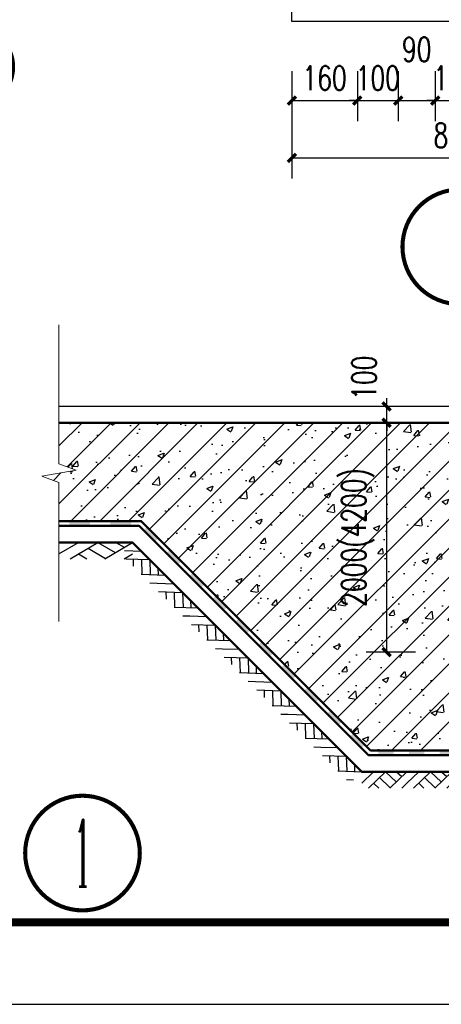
# Model space of a CAD drawing. Extents: x 797781 to 1255204, y 21234 to 1024248.
# Tile 2 of 256: x 854683 to 862407, y 40039 to 58071. Entities that reach past the tile are written whole.
import ezdxf
from ezdxf.enums import TextEntityAlignment as Align

# ---------------------------------------------------------------- set-up
doc = ezdxf.new("R2010")
doc.units = 0
doc.header["$LTSCALE"] = 1000
doc.header["$MEASUREMENT"] = 0
for name, color, linetype in [('230303生产综合楼-平面图_t8$0$PUB_TITLE', 4, 'Continuous'), ('A-ANNO-DIMS', 3, 'Continuous'), ('A-ANNO-IDEN-INDX', 3, 'Continuous'), ('DIM_IDEN', 3, 'Continuous'), ('PUB_HATCH', 8, 'Continuous'), ('PUB_TEXT', 7, 'Continuous'), ('S_SURFACE', 6, 'Continuous')]:
    doc.layers.add(name, color=color, linetype=linetype)
doc.layers.add('A-ANNO-SYMB', color=3, linetype='Continuous', lineweight=18)
doc.layers.add('A-WALL', color=40, linetype='Continuous', lineweight=50)
doc.styles.add('_TCH_DIM_T3', font='SIMPLEX', dxfattribs={"width": 0.705882, "bigfont": 'GBCBIG'})
doc.styles.add('_TCH_LABEL', font='COMPLEX', dxfattribs={"bigfont": 'GBCBIG'})
doc.styles.get("Standard").update_dxf_attribs({"font": 'gbenor.shx', "bigfont": 'gbcbig.shx'})
doc.dimstyles.new('_TCH_ARCH&&20', dxfattribs={"dimtxt": 59.5, "dimasz": 20, "dimexe": 50, "dimexo": 60, "dimgap": 25.25, "dimtad": 1, "dimdec": 0, "dimzin": 0, "dimdsep": 46, "dimtxsty": '_TCH_DIM_T3', "dimblk": 'ARCHTICK', "dimcen": 0.09, "dimclrt": 7, "dimazin": 2, "dimtfac": 1, "dimtdec": 0, "dimtix": 1, "dimtmove": 2, "dimatfit": 3, "dimfxl": 1, "dimtolj": 1, "dimtzin": 0, "dimarcsym": 0})
doc.dimstyles.new('_TCH_ARCH&&50', dxfattribs={"dimtxt": 148.75, "dimasz": 50, "dimexe": 125, "dimexo": 150, "dimgap": 63.125, "dimtad": 1, "dimdec": 0, "dimzin": 0, "dimdsep": 46, "dimtxsty": '_TCH_DIM_T3', "dimblk": 'ARCHTICK', "dimcen": 0.09, "dimclrt": 7, "dimazin": 2, "dimtfac": 1, "dimtdec": 0, "dimtix": 1, "dimtmove": 2, "dimatfit": 3, "dimfxl": 1, "dimtolj": 1, "dimtzin": 0, "dimarcsym": 0})

# ---------------------------------------------------------------- blocks, each defined once
blk = doc.blocks.new('_ArchTick')
at = {"color": 0, "linetype": 'ByBlock', "const_width": 0.4}
blk.add_lwpolyline([(-0.5, -0.5), (0.5, 0.5)], dxfattribs=at)
blk = doc.blocks.new('*D6776')
at = {"layer": 'A-ANNO-DIMS', "color": 0, "lineweight": -2, "transparency": 16777216}
for p, q in [((814698.4, 51575.7), (814698.4, 51454.2)), ((814858.4, 51575.7), (814858.4, 51454.2)), ((814698.4, 51504.2), (814858.4, 51504.2))]:
    blk.add_line(p, q, dxfattribs=at)
at = {"layer": 'Defpoints', "color": 0, "transparency": 16777216}
for p in [(814698.4, 51635.7), (814858.4, 51635.7), (814858.4, 51504.2)]:
    blk.add_point(p, dxfattribs=at)
at = {"layer": 'A-ANNO-DIMS', "color": 0, "lineweight": -2, "transparency": 16777216, "xscale": 20, "yscale": 20, "zscale": 20, "rotation": 180}
blk.add_blockref('_ArchTick', (814698.4, 51504.2), dxfattribs=at)
at = {"layer": 'A-ANNO-DIMS', "color": 0, "lineweight": -2, "transparency": 16777216, "xscale": 20, "yscale": 20, "zscale": 20}
blk.add_blockref('_ArchTick', (814858.4, 51504.2), dxfattribs=at)
at = {"layer": 'A-ANNO-DIMS', "color": 7, "transparency": 16777216, "insert": (814778.4, 51559.2), "char_height": 59.5, "attachment_point": 5, "style": '_TCH_DIM_T3'}
blk.add_mtext('\\A1;160', dxfattribs=at)
blk = doc.blocks.new('*D6777')
at = {"layer": 'A-ANNO-DIMS', "color": 0, "lineweight": -2, "transparency": 16777216}
for p, q in [((814858.4, 51575.7), (814858.4, 51454.2)), ((814958.4, 51575.7), (814958.4, 51454.2)), ((814858.4, 51504.2), (814838.4, 51504.2)), ((814858.4, 51504.2), (814958.4, 51504.2)), ((814958.4, 51504.2), (814978.4, 51504.2))]:
    blk.add_line(p, q, dxfattribs=at)
at = {"layer": 'Defpoints', "color": 0, "transparency": 16777216}
for p in [(814858.4, 51635.7), (814958.4, 51635.7), (814958.4, 51504.2)]:
    blk.add_point(p, dxfattribs=at)
at = {"layer": 'A-ANNO-DIMS', "color": 0, "lineweight": -2, "transparency": 16777216, "xscale": 20, "yscale": 20, "zscale": 20}
blk.add_blockref('_ArchTick', (814858.4, 51504.2), dxfattribs=at)
at = {"layer": 'A-ANNO-DIMS', "color": 0, "lineweight": -2, "transparency": 16777216, "xscale": 20, "yscale": 20, "zscale": 20, "rotation": 180}
blk.add_blockref('_ArchTick', (814958.4, 51504.2), dxfattribs=at)
at = {"layer": 'A-ANNO-DIMS', "color": 7, "transparency": 16777216, "insert": (814908.4, 51559.2), "char_height": 59.5, "attachment_point": 5, "style": '_TCH_DIM_T3'}
blk.add_mtext('\\A1;100', dxfattribs=at)
blk = doc.blocks.new('*D6778')
at = {"layer": 'A-ANNO-DIMS', "color": 0, "lineweight": -2, "transparency": 16777216}
for p, q in [((814958.4, 51575.7), (814958.4, 51454.2)), ((815048.4, 51575.7), (815048.4, 51454.2)), ((814958.4, 51504.2), (815048.4, 51504.2))]:
    blk.add_line(p, q, dxfattribs=at)
at = {"layer": 'Defpoints', "color": 0, "transparency": 16777216}
for p in [(814958.4, 51635.7), (815048.4, 51635.7), (815048.4, 51504.2)]:
    blk.add_point(p, dxfattribs=at)
at = {"layer": 'A-ANNO-DIMS', "color": 0, "lineweight": -2, "transparency": 16777216, "xscale": 20, "yscale": 20, "zscale": 20, "rotation": 180}
blk.add_blockref('_ArchTick', (814958.4, 51504.2), dxfattribs=at)
at = {"layer": 'A-ANNO-DIMS', "color": 0, "lineweight": -2, "transparency": 16777216, "xscale": 20, "yscale": 20, "zscale": 20}
blk.add_blockref('_ArchTick', (815048.4, 51504.2), dxfattribs=at)
at = {"layer": 'A-ANNO-DIMS', "color": 7, "transparency": 16777216, "insert": (815003.4, 51629.2), "char_height": 59.5, "attachment_point": 5, "style": '_TCH_DIM_T3'}
blk.add_mtext('\\A1;90', dxfattribs=at)
blk = doc.blocks.new('*D6779')
at = {"layer": 'A-ANNO-DIMS', "color": 0, "lineweight": -2, "transparency": 16777216}
for p, q in [((815048.4, 51575.7), (815048.4, 51454.2)), ((815148.4, 51575.7), (815148.4, 51454.2)), ((815048.4, 51504.2), (815028.4, 51504.2)), ((815048.4, 51504.2), (815148.4, 51504.2)), ((815148.4, 51504.2), (815168.4, 51504.2))]:
    blk.add_line(p, q, dxfattribs=at)
at = {"layer": 'Defpoints', "color": 0, "transparency": 16777216}
for p in [(815048.4, 51635.7), (815148.4, 51635.7), (815148.4, 51504.2)]:
    blk.add_point(p, dxfattribs=at)
at = {"layer": 'A-ANNO-DIMS', "color": 0, "lineweight": -2, "transparency": 16777216, "xscale": 20, "yscale": 20, "zscale": 20}
blk.add_blockref('_ArchTick', (815048.4, 51504.2), dxfattribs=at)
at = {"layer": 'A-ANNO-DIMS', "color": 0, "lineweight": -2, "transparency": 16777216, "xscale": 20, "yscale": 20, "zscale": 20, "rotation": 180}
blk.add_blockref('_ArchTick', (815148.4, 51504.2), dxfattribs=at)
at = {"layer": 'A-ANNO-DIMS', "color": 7, "transparency": 16777216, "insert": (815098.4, 51559.2), "char_height": 59.5, "attachment_point": 5, "style": '_TCH_DIM_T3'}
blk.add_mtext('\\A1;100', dxfattribs=at)
blk = doc.blocks.new('*D6783')
at = {"layer": 'A-ANNO-DIMS', "color": 0, "lineweight": -2, "transparency": 16777216}
for p, q in [((814698.4, 51566.2), (814698.4, 51314.2)), ((815498.4, 51566.2), (815498.4, 51314.2)), ((814698.4, 51364.2), (815498.4, 51364.2))]:
    blk.add_line(p, q, dxfattribs=at)
at = {"layer": 'Defpoints', "color": 0, "transparency": 16777216}
for p in [(814698.4, 51626.2), (815498.4, 51626.2), (815498.4, 51364.2)]:
    blk.add_point(p, dxfattribs=at)
at = {"layer": 'A-ANNO-DIMS', "color": 0, "lineweight": -2, "transparency": 16777216, "xscale": 20, "yscale": 20, "zscale": 20, "rotation": 180}
blk.add_blockref('_ArchTick', (814698.4, 51364.2), dxfattribs=at)
at = {"layer": 'A-ANNO-DIMS', "color": 0, "lineweight": -2, "transparency": 16777216, "xscale": 20, "yscale": 20, "zscale": 20}
blk.add_blockref('_ArchTick', (815498.4, 51364.2), dxfattribs=at)
at = {"layer": 'A-ANNO-DIMS', "color": 7, "transparency": 16777216, "insert": (815098.4, 51419.2), "char_height": 59.5, "attachment_point": 5, "style": '_TCH_DIM_T3'}
blk.add_mtext('\\A1;800', dxfattribs=at)
blk = doc.blocks.new('$LinePat$防水层2')
at = {"color": 0}
blk.add_line((0, 0), (600, 0), dxfattribs=at)
blk.add_solid([(150, 0), (450, 0), (150, -100), (450, -100)], dxfattribs=at)
blk = doc.blocks.new('$LinePat$素土夯实')
at = {"color": 0}
for p, q in [((0, -210), (210, 0)), ((120, -300), (420, 0)), ((420, 0), (608, -188)), ((495, -300), (795, 0)), ((615, 0), (705, -90)), ((315, -105), (502, -293)), ((210, -210), (300, -300)), ((705, -300), (795, -210))]:
    blk.add_line(p, q, dxfattribs=at)
blk = doc.blocks.new('*D6799')
at = {"layer": 'A-ANNO-DIMS', "color": 0, "lineweight": -2, "transparency": 16777216}
for p, q in [((813798.1, 48545.2), (813496.5, 48545.2)), ((813621.5, 47145.2), (813621.5, 48545.2)), ((813798.1, 47145.2), (813496.5, 47145.2))]:
    blk.add_line(p, q, dxfattribs=at)
at = {"layer": 'Defpoints', "color": 0, "transparency": 16777216}
for p in [(813621.5, 48545.2), (813948.1, 48545.2), (813948.1, 47145.2)]:
    blk.add_point(p, dxfattribs=at)
at = {"layer": 'A-ANNO-DIMS', "color": 0, "lineweight": -2, "transparency": 16777216, "xscale": 50, "yscale": 50, "zscale": 50}
for p, rotation in [((813621.5, 48545.2), 90), ((813621.5, 47145.2), 270)]:
    blk.add_blockref('_ArchTick', p, dxfattribs=dict(at, rotation=rotation))
at = {"layer": 'A-ANNO-DIMS', "color": 7, "transparency": 16777216, "insert": (813445.1, 47845.2), "char_height": 148.75, "attachment_point": 5, "rotation": 90, "style": '_TCH_DIM_T3'}
blk.add_mtext('\\A1;2000(4200)', dxfattribs=at)
blk = doc.blocks.new('*D6800')
at = {"layer": 'A-ANNO-DIMS', "color": 0, "lineweight": -2, "transparency": 16777216}
for p, q in [((813621.5, 48645.2), (813621.5, 48695.2)), ((813798.1, 48645.2), (813496.5, 48645.2)), ((813621.5, 48545.2), (813621.5, 48645.2)), ((813798.1, 48545.2), (813496.5, 48545.2)), ((813621.5, 48545.2), (813621.5, 48495.2))]:
    blk.add_line(p, q, dxfattribs=at)
at = {"layer": 'Defpoints', "color": 0, "transparency": 16777216}
for p in [(813621.5, 48645.2), (813948.1, 48645.2), (813948.1, 48545.2)]:
    blk.add_point(p, dxfattribs=at)
at = {"layer": 'A-ANNO-DIMS', "color": 0, "lineweight": -2, "transparency": 16777216, "xscale": 50, "yscale": 50, "zscale": 50}
for p, rotation in [((813621.5, 48645.2), 270), ((813621.5, 48545.2), 90)]:
    blk.add_blockref('_ArchTick', p, dxfattribs=dict(at, rotation=rotation))
at = {"layer": 'A-ANNO-DIMS', "color": 7, "transparency": 16777216, "insert": (813484, 48820.2), "char_height": 148.75, "attachment_point": 5, "rotation": 90, "style": '_TCH_DIM_T3'}
blk.add_mtext('\\A1;100', dxfattribs=at)
blk = doc.blocks.new('2222')
at = {"layer": 'A-ANNO-IDEN-INDX', "const_width": 10}
blk.add_lwpolyline([(815248.6, 51147, 1), (814968.6, 51147, 1)], format="xyb", close=True, dxfattribs=at)
at = {"layer": 'S_SURFACE'}
blk.add_lwpolyline([(814698.4, 52497.5), (815498.4, 52497.5), (815498.4, 51697.5), (814698.4, 51697.5)], close=True, dxfattribs=at)
at = {"layer": 'A-ANNO-DIMS'}
dim = blk.add_linear_dim(base=(815048.4, 51504.2), p1=(814958.4, 51635.7), p2=(815048.4, 51635.7), angle=0, dimstyle='_TCH_ARCH&&20', dxfattribs=at)
dim.commit()
dim.dimension.update_dxf_attribs({"geometry": '*D6778', "text_midpoint": (815003.4, 51629.2), "dimtype": 161})
for p1, p2, distance, picture, middle in [((814698.4, 51635.7), (814858.4, 51635.7), -131.5, '*D6776', (814778.4, 51559.2)), ((814698.4, 51626.2), (815498.4, 51626.2), -262, '*D6783', (815098.4, 51419.2)), ((814858.4, 51635.7), (814958.4, 51635.7), -131.5, '*D6777', (814908.4, 51559.2)), ((815048.4, 51635.7), (815148.4, 51635.7), -131.5, '*D6779', (815098.4, 51559.2))]:
    dim = blk.add_aligned_dim(p1=p1, p2=p2, distance=distance, dimstyle='_TCH_ARCH&&20', dxfattribs=at)
    dim.commit()
    dim.dimension.update_dxf_attribs({"geometry": picture, "text_midpoint": middle})
blk = doc.blocks.new('123213')
at = {"layer": 'PUB_HATCH'}
h = blk.add_hatch(dxfattribs=at)
h.set_pattern_fill('钢筋混凝土', color=256, scale=50)
h.set_pattern_definition([(45, (4402282.27, -5821807.13), (-88.3883476, 88.3883476), []), (50, (4402282.27, -5821807.13), (358.630091, -31.376067), [37.5, -412.5]), (355, (4402282.27, -5821807.13), (-69.375667, 376.096067), [30, -330]), (100.4514, (4402312.15, -5821809.74), (289.25469, 344.719771), [31.870095, -350.571056]), (46.1842, (4402282.27, -5821707.13), (533.620524, -82.759507), [56.25, -618.75]), (96.6356, (4402326.73, -5821714.03), (467.331353, 487.058935), [47.805144, -525.8565]), (351.1842, (4402282.27, -5821707.13), (467.330973, 487.0593), [45, -495]), (21, (4402332.27, -5821732.13), (298.453526, -201.309445), [37.5, -412.5]), (326, (4402332.27, -5821732.13), (121.657666, 362.575023), [30, -330]), (71.4514, (4402357.14, -5821748.9), (420.111314, 161.265248), [31.870095, -350.571056]), (37.5, (4402282.27, -5821807.13), (6.0799277, 166.446927), [0, -326, 0, -335, 0, -331.25]), (7.5, (4402282.27, -5821807.13), (131.5347687, 197.205856), [0, -191, 0, -318.5, 0, -126.25]), (327.5, (4402170.77, -5821807.13), (266.911218, -11.2774359), [0, -125, 0, -390, 0, -517.5]), (317.5, (4402120.77, -5821807.13), (291.593085, 50.052491), [0, -162.5, 0, -259, 0, -367.5])])
h.paths.add_polyline_path([(818467.4, 48293.8), (818467.4, 48545.2), (816094.3, 48545.2), (816094.3, 47145.2), (814094.3, 47145.2), (814094.3, 48395.2), (814094.3, 48545.2), (811620.7, 48545.2), (811620.7, 48293.8), (811725.7, 48255.6), (811515.7, 48218.5), (811620.7, 48181.3), (811620.7, 47945.2), (812123.2, 47945.2), (813523.2, 46545.2), (816665.4, 46545.2), (818065.4, 47945.2), (818467.4, 47945.2), (818467.4, 48181.3), (818362.4, 48218.5), (818572.4, 48255.6)])
h.paths.add_polyline_path([(816094.3, 48395.2), (816094.3, 48545.2)])
h.paths.add_polyline_path([(814794.3, 48395.2), (815394.3, 48395.2), (815394.3, 48545.2), (814794.3, 48545.2)], flags=16)
at = {"layer": 'A-ANNO-SYMB'}
blk.add_lwpolyline([(811620.7, 49142.3), (811620.7, 48293.8), (811725.7, 48255.6), (811515.7, 48218.5), (811620.7, 48181.3), (811620.7, 47332.7)], dxfattribs=at)
at = {"layer": 'A-WALL'}
for p, q in [((814094.3, 48545.2), (811620.7, 48545.2)), ((812123.2, 47945.2), (811620.7, 47945.2)), ((813523.2, 46545.2), (812123.2, 47945.2)), ((813523.2, 46545.2), (816715.4, 46545.2))]:
    blk.add_line(p, q, dxfattribs=at)
for points in [[(811620.7, 47945.2), (812123.2, 47945.2), (813523.2, 46545.2), (816715.4, 46545.2), (818115.4, 47945.2), (818517.4, 47945.2)], [(811620.7, 47915.2), (812110.8, 47915.2), (813510.8, 46515.2), (816727.8, 46515.2), (818127.8, 47915.2), (818517.4, 47915.2)], [(811620.7, 47815.2), (812069.4, 47815.2), (813469.4, 46415.2), (816769.2, 46415.2), (818169.2, 47815.2), (818517.4, 47815.2)]]:
    blk.add_lwpolyline(points, dxfattribs=at)
at = {"layer": 'DIM_IDEN', "const_width": 25}
blk.add_lwpolyline([(812114.2, 45918.5, 1), (811414.2, 45918.5, 1)], format="xyb", close=True, dxfattribs=at)
at = {"layer": 'S_SURFACE'}
blk.add_line((814024.3, 48645.2), (811620.7, 48645.2), dxfattribs=at)
at = {"xscale": 2.5, "yscale": 2.5, "zscale": 2.5}
blk.add_blockref('2222', (-1223703.5, -78248.3), dxfattribs=at)
at = {"layer": 'S_SURFACE'}
for name, p, xscale, yscale, zscale in [('$LinePat$防水层2', (811620.7, 47945.2), 0.4187917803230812, 0.3, 0.3), ('$LinePat$防水层2', (811872, 47945.2), 0.4187917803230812, 0.3, 0.3), ('$LinePat$素土夯实', (811620.7, 47815.2), 0.5644055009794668, 0.3333333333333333, 0.3333333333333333), ('$LinePat$防水层2', (813523.2, 46545.2), 0.3129550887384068, 0.3, 0.3), ('$LinePat$防水层2', (813711, 46545.2), 0.3129550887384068, 0.3, 0.3), ('$LinePat$防水层2', (813898.8, 46545.2), 0.3129550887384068, 0.3, 0.3), ('$LinePat$素土夯实', (813469.4, 46415.2), 0.345894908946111, 0.3333333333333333, 0.3333333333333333), ('$LinePat$素土夯实', (813744.4, 46415.2), 0.345894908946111, 0.3333333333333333, 0.3333333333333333)]:
    blk.add_blockref(name, p, dxfattribs=dict(at, xscale=xscale, yscale=yscale, zscale=zscale))
for name, p, xscale, yscale, zscale, rotation in [('$LinePat$防水层2', (812123.2, 47945.2), 0.3299831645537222, 0.3, 0.3, 315), ('$LinePat$素土夯实', (812069.4, 47815.2), 0.3557769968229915, 0.3333333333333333, 0.3333333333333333, 314.9999999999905), ('$LinePat$防水层2', (812263.2, 47805.2), 0.3299831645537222, 0.3, 0.3, 315), ('$LinePat$防水层2', (812403.2, 47665.2), 0.3299831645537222, 0.3, 0.3, 315), ('$LinePat$素土夯实', (812269.4, 47615.2), 0.3557769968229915, 0.3333333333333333, 0.3333333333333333, 314.9999999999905), ('$LinePat$防水层2', (812543.2, 47525.2), 0.3299831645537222, 0.3, 0.3, 315), ('$LinePat$素土夯实', (812469.4, 47415.2), 0.3557769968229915, 0.3333333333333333, 0.3333333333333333, 314.9999999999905), ('$LinePat$防水层2', (812683.2, 47385.2), 0.3299831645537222, 0.3, 0.3, 315), ('$LinePat$防水层2', (812823.2, 47245.2), 0.3299831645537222, 0.3, 0.3, 315), ('$LinePat$素土夯实', (812669.4, 47215.2), 0.3557769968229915, 0.3333333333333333, 0.3333333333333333, 314.9999999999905), ('$LinePat$防水层2', (812963.2, 47105.2), 0.3299831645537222, 0.3, 0.3, 315), ('$LinePat$素土夯实', (812869.4, 47015.2), 0.3557769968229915, 0.3333333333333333, 0.3333333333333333, 314.9999999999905), ('$LinePat$防水层2', (813103.2, 46965.2), 0.3299831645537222, 0.3, 0.3, 315), ('$LinePat$防水层2', (813243.2, 46825.2), 0.3299831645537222, 0.3, 0.3, 315), ('$LinePat$素土夯实', (813069.4, 46815.2), 0.3557769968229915, 0.3333333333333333, 0.3333333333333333, 314.9999999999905), ('$LinePat$防水层2', (813383.2, 46685.2), 0.3299831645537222, 0.3, 0.3, 315), ('$LinePat$素土夯实', (813269.4, 46615.2), 0.3557769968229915, 0.3333333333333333, 0.3333333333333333, 314.9999999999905)]:
    blk.add_blockref(name, p, dxfattribs=dict(at, xscale=xscale, yscale=yscale, zscale=zscale, rotation=rotation))
at = {"layer": 'PUB_TEXT'}
blk.add_text('1:50', height=250, dxfattribs=at).set_placement((810891.4, 50591.6))
at = {"layer": 'PUB_TEXT', "style": '_TCH_LABEL'}
blk.add_text('1', height=408.6, dxfattribs=at).set_placement((811715.6, 45714.2), (811812.9, 45714.2), align=Align.FIT)
at = {"layer": 'A-ANNO-DIMS'}
dim = blk.add_linear_dim(base=(813621.5, 48645.2), p1=(813948.1, 48545.2), p2=(813948.1, 48645.2), angle=90, dimstyle='_TCH_ARCH&&50', dxfattribs=at)
dim.commit()
dim.dimension.update_dxf_attribs({"geometry": '*D6800', "text_midpoint": (813484, 48820.2), "dimtype": 161})
dim = blk.add_aligned_dim(p1=(813948.1, 47145.2), p2=(813948.1, 48545.2), distance=326.6, text='2000(4200)', dimstyle='_TCH_ARCH&&50', dxfattribs=at)
dim.commit()
dim.dimension.update_dxf_attribs({"geometry": '*D6799', "text_midpoint": (813445.1, 47845.2)})

msp = doc.modelspace()

# ---------------------------------------------------------------- linework, layer by layer
at = {"layer": '230303生产综合楼-平面图_t8$0$PUB_TITLE'}
msp.add_lwpolyline([(838694.8, 40038.8), (1027844.8, 40038.8), (1027844.8, 129138.8), (838694.8, 129138.8)], close=True, dxfattribs=at)
at = {"layer": '230303生产综合楼-平面图_t8$0$PUB_TITLE', "const_width": 150}
msp.add_lwpolyline([(842444.8, 41538.8), (1026344.8, 41538.8), (1026344.8, 127638.8), (842444.8, 127638.8)], close=True, dxfattribs=at)

# ---------------------------------------------------------------- block references
at = {"xscale": 3, "yscale": 3, "zscale": 3}
msp.add_blockref('123213', (-1579458.9, -94946.6), dxfattribs=at)

doc.saveas('drawing.dxf')
